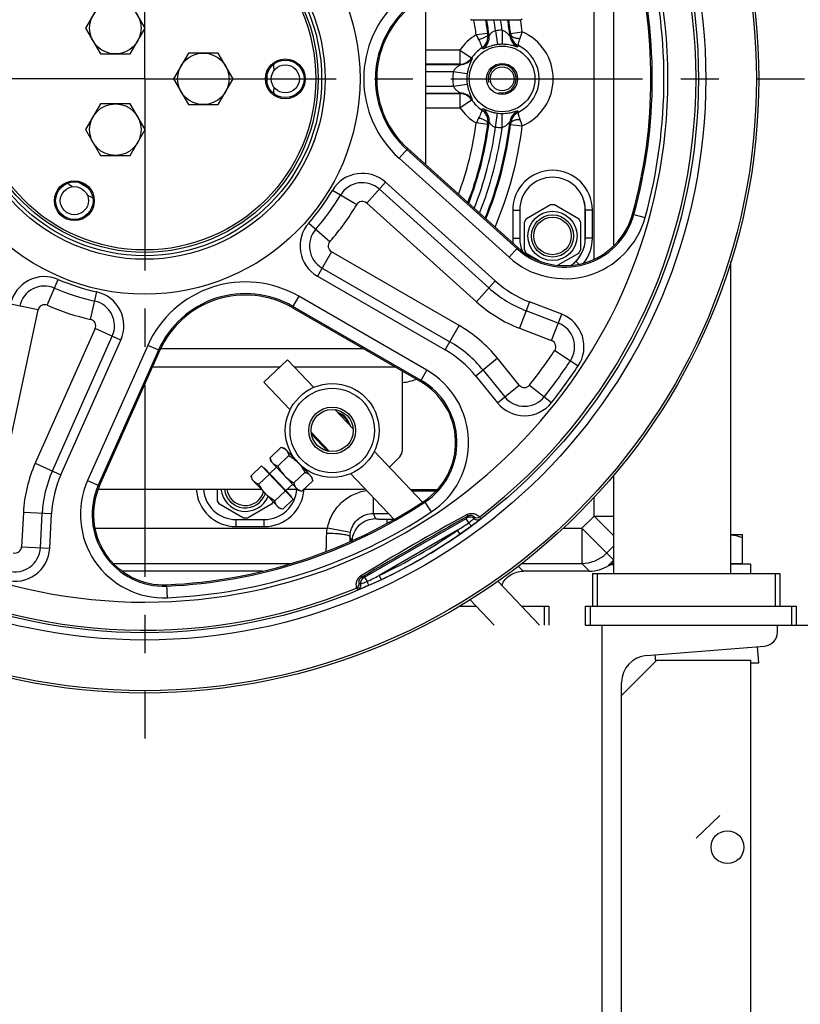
# Model space of a CAD drawing. Extents: x 0 to 594, y 0 to 420.
# Tile 34 of 93: x 320 to 370, y 142 to 205. Entities that reach past the tile are written whole.
import ezdxf

# ---------------------------------------------------------------- set-up
doc = ezdxf.new("R2010")
doc.units = 0
doc.header["$LTSCALE"] = 32.67
doc.linetypes.add('CENTER', pattern=[0.6, 0.375, -0.075, 0.075, -0.075])
doc.layers.get('0').update_dxf_attribs({"linetype": 'CONTINUOUS'})
doc.layers.add('3_ALL_AXES', color=7, linetype='CONTINUOUS')
doc.styles.get("Standard").update_dxf_attribs({"font": 'arial.ttf'})
doc.dimstyles.new('DIMSTYLE_3', dxfattribs={"dimtxt": 4, "dimasz": 3, "dimexe": 2, "dimexo": 1.5, "dimgap": 1, "dimtad": 1, "dimdec": 1, "dimlfac": 6.666667, "dimtxsty": 'STANDARD', "dimblk": '_ARROW_FILLED', "dimblk1": '_ARROW_FILLED', "dimblk2": '_ARROW_FILLED', "dimcen": 0.09, "dimazin": 2, "dimtp": 1.2, "dimtm": 1.2, "dimtfac": 1, "dimtdec": 1, "dimtofl": 0, "dimtmove": 0, "dimatfit": 3, "dimtolj": 1})

# ---------------------------------------------------------------- blocks, each defined once
blk = doc.blocks.new('_ARROW_FILLED')
at = {"color": 0, "linetype": 'BYBLOCK'}
blk.add_solid([(0, 0), (-1, 0.25), (-1, -0.25)], dxfattribs=at)
blk = doc.blocks.new('*D3')
at = {"color": 2, "linetype": 'CONTINUOUS'}
for p, q in [((370.054, 292.288), (418.725, 292.288)), ((416.725, 292.288), (416.725, 213.388)), ((416.725, 134.488), (416.725, 213.388)), ((397.354, 134.488), (418.725, 134.488))]:
    blk.add_line(p, q, dxfattribs=at)
at = {"color": 2, "linetype": 'CONTINUOUS', "xscale": 3, "yscale": 3, "zscale": 3}
for p, rotation in [((416.725, 292.288), 90), ((416.725, 134.488), 270)]:
    blk.add_blockref('_ARROW_FILLED', p, dxfattribs=dict(at, rotation=rotation))
at = {"color": 2, "linetype": 'CONTINUOUS', "insert": (411.725, 213.388), "char_height": 4, "width": 12.43123, "attachment_point": 2, "rotation": 90}
blk.add_mtext('1052', dxfattribs=at)

msp = doc.modelspace()

# ---------------------------------------------------------------- linework, layer by layer
at = {"color": 9, "linetype": 'CONTINUOUS'}
for p, q in [((356.661, 189.392), (356.661, 212.483)), ((349.862, 203.852), (349.119, 203.753)), ((350.358, 204.02), (350.48, 203.13)), ((350.779, 204.049), (350.779, 203.15)), ((351.324, 203.849), (352.068, 203.942)), ((351.825, 203.064), (351.778, 202.988)), ((348.08, 202.782), (345.904, 202.782)), ((348.08, 202.782), (348.822, 202.275)), ((348.08, 202.782), (348.08, 201.882)), ((348.822, 202.275), (348.855, 202.248)), ((348.08, 201.882), (345.904, 201.882)), ((345.904, 201.854), (348.112, 201.854)), ((348.08, 201.882), (348.112, 201.854)), ((345.904, 201.405), (347.655, 201.405)), ((347.655, 201.405), (348.544, 201.272)), ((345.904, 200.47), (347.655, 200.47)), ((347.655, 200.47), (348.544, 200.603)), ((361.39, 200.938), (361.39, 200.969)), ((363.189, 200.97), (363.189, 200.938)), ((345.904, 200.021), (348.112, 200.021)), ((345.904, 199.993), (348.08, 199.993)), ((348.112, 200.021), (348.08, 199.993)), ((348.08, 199.993), (348.08, 199.093)), ((348.08, 199.093), (348.822, 199.6)), ((348.855, 199.627), (348.822, 199.6)), ((345.904, 199.093), (348.08, 199.093)), ((350.358, 197.855), (350.48, 198.745)), ((350.779, 197.826), (350.779, 198.725)), ((351.778, 198.887), (351.825, 198.811)), ((349.862, 198.023), (349.119, 198.122)), ((351.324, 198.026), (352.068, 197.933)), ((344.74, 196.479), (344.182, 195.86)), ((344.681, 196.414), (351.721, 190.075)), ((344.182, 195.86), (351.222, 189.521)), ((343.325, 194.323), (342.12, 192.986)), ((350.336, 188.011), (343.325, 194.323)), ((341.47, 192.887), (339.922, 193.805)), ((349.935, 187.565), (342.923, 193.878)), ((342.12, 192.986), (349.132, 186.673)), ((351.454, 192.538), (351.903, 192.538)), ((351.454, 192.538), (351.454, 190.738)), ((351.903, 192.538), (351.903, 190.738)), ((356.555, 192.538), (356.105, 192.538)), ((356.105, 190.738), (356.105, 192.538)), ((356.555, 190.738), (356.555, 192.538)), ((359.127, 192.282), (359.929, 192.06)), ((338.401, 191.712), (339.753, 190.523)), ((351.454, 190.738), (351.903, 190.738)), ((356.555, 190.738), (356.105, 190.738)), ((339.86, 189.875), (338.96, 188.316)), ((348.03, 185.157), (339.86, 189.875)), ((351.222, 189.521), (351.779, 190.14)), ((355.696, 189.079), (355.504, 189.267)), ((339.26, 188.835), (347.43, 184.118)), ((321.661, 186.451), (322.374, 188.104)), ((338.96, 188.316), (347.13, 183.598)), ((349.132, 186.673), (350.336, 188.011)), ((324.44, 185.548), (324.835, 187.304)), ((321.077, 186.149), (319.317, 186.523)), ((337.764, 187.026), (337.347, 186.304)), ((345.968, 182.289), (337.764, 187.026)), ((352.535, 186.663), (351.89, 184.983)), ((354.591, 185.874), (352.535, 186.663)), ((319.116, 176.92), (321.077, 186.149)), ((345.595, 181.643), (337.391, 186.38)), ((354.376, 185.313), (352.32, 186.103)), ((353.946, 184.193), (354.591, 185.874)), ((324.735, 184.96), (320.897, 176.341)), ((326.379, 184.228), (324.735, 184.96)), ((347.13, 183.598), (348.03, 185.157)), ((351.89, 184.983), (353.946, 184.193)), ((321.994, 175.853), (325.831, 184.472)), ((322.542, 175.609), (326.379, 184.228)), ((328.105, 183.887), (324.252, 175.233)), ((328.786, 183.584), (324.934, 174.93)), ((328.866, 183.548), (328.105, 183.887)), ((354.149, 183.561), (355.649, 182.568)), ((350.49, 183.057), (349.091, 181.924)), ((351.877, 181.344), (350.49, 183.057)), ((336.545, 182.488), (328.394, 182.488)), ((343.958, 182.488), (337.509, 182.488)), ((345.551, 181.568), (345.968, 182.289)), ((349.557, 182.301), (350.944, 180.589)), ((349.091, 181.924), (350.478, 180.211)), ((350.478, 180.211), (351.877, 181.344)), ((352.54, 181.347), (353.949, 180.227)), ((320.897, 176.341), (322.542, 175.609)), ((324.252, 175.233), (325.013, 174.895)), ((342.544, 173.137), (342.544, 174.129)), ((345.784, 173.918), (346.244, 173.223)), ((356.661, 172.966), (356.661, 174.153)), ((320.142, 173.196), (320.027, 170.996)), ((321.94, 173.102), (320.142, 173.196)), ((321.225, 170.933), (321.341, 173.133)), ((321.824, 170.902), (321.94, 173.102)), ((333.754, 172.737), (335.554, 172.737)), ((333.754, 172.287), (333.754, 172.737)), ((335.554, 172.287), (335.554, 172.737)), ((341.972, 169.056), (348.48, 172.814)), ((342.544, 173.137), (343.485, 173.137)), ((342.68, 172.797), (342.544, 173.137)), ((343.846, 172.734), (343.43, 172.734)), ((343.43, 172.515), (343.43, 172.734)), ((348.645, 172.529), (348.48, 172.814)), ((348.575, 172.966), (348.545, 172.853)), ((355.876, 172.181), (356.661, 172.966)), ((356.661, 172.966), (357.904, 172.966)), ((356.661, 172.966), (357.904, 171.722)), ((324.715, 172.181), (339.603, 172.181)), ((333.754, 172.287), (335.554, 172.287)), ((341.075, 171.907), (339.603, 172.181)), ((347.923, 172.059), (342.905, 169.162)), ((348.093, 171.813), (347.923, 172.059)), ((354.689, 172.181), (355.876, 172.181)), ((355.876, 172.181), (357.904, 170.153)), ((355.876, 172.181), (355.876, 169.933)), ((341.147, 171.387), (341.049, 171.633)), ((320.027, 170.996), (321.824, 170.902)), ((357.465, 170.592), (357.904, 171.031)), ((325.899, 169.933), (337.254, 169.933)), ((351.801, 169.765), (352.128, 169.438)), ((352.021, 169.933), (355.876, 169.933)), ((356.371, 169.438), (355.876, 169.933)), ((341.906, 169.02), (341.793, 169.05)), ((341.972, 169.056), (342.136, 168.771)), ((342.905, 169.162), (343.033, 168.891)), ((329.357, 167.736), (329.321, 168.568)), ((364.721, 153.805), (363.197, 152.36))]:
    msp.add_line(p, q, dxfattribs=at)
at = {"color": 7, "linetype": 'CONTINUOUS'}
for p, q in [((357.904, 211.637), (357.904, 190.238)), ((345.904, 195.43), (345.904, 206.445)), ((348.754, 204.763), (348.829, 204.688)), ((351.979, 204.688), (348.829, 204.688)), ((352.054, 204.763), (351.979, 204.688)), ((351.779, 190.14), (344.74, 196.479)), ((365.404, 189.255), (365.404, 169.288)), ((337.347, 186.304), (345.551, 181.568)), ((325.013, 174.895), (328.866, 183.548)), ((328.937, 183.688), (341.879, 183.688)), ((337.053, 182.969), (335.529, 181.524)), ((337.053, 182.969), (338.734, 181.197)), ((335.529, 181.524), (337.21, 179.752)), ((340.082, 179.775), (341.25, 178.545)), ((338.559, 178.33), (339.726, 177.1)), ((338.575, 178.207), (338.678, 178.205)), ((338.575, 178.205), (339.602, 177.122)), ((339.604, 177.121), (339.607, 177.225)), ((342.599, 177.123), (345.693, 173.862)), ((337.212, 176.917), (337.281, 176.982)), ((337.414, 174.045), (335.387, 176.181)), ((335.545, 176.059), (335.523, 176.038)), ((337.3, 174.209), (335.545, 176.059)), ((335.906, 175.678), (336.341, 176.091)), ((338.244, 175.829), (338.313, 175.894)), ((341.075, 175.678), (343.861, 172.742)), ((357.904, 175.579), (357.904, 169.288)), ((336.938, 174.59), (337.374, 175.003)), ((344.935, 174.66), (346.638, 174.66)), ((345.006, 174.585), (346.573, 174.585)), ((337.3, 174.209), (337.278, 174.188)), ((349.346, 172.915), (349.379, 172.779)), ((365.404, 169.918), (366.154, 169.918)), ((366.679, 169.888), (365.404, 169.888)), ((366.154, 169.888), (366.154, 169.918)), ((366.679, 169.888), (366.679, 169.288)), ((335.443, 169.438), (326.468, 169.438)), ((356.371, 169.438), (352.128, 169.438)), ((356.554, 169.288), (368.554, 169.288)), ((356.554, 169.288), (356.554, 167.188)), ((356.854, 169.288), (356.854, 167.188)), ((368.254, 169.288), (368.254, 167.188)), ((368.554, 169.288), (368.554, 167.188)), ((341.553, 168.261), (341.452, 168.358)), ((350.505, 168.789), (353.163, 165.988)), ((348.721, 167.619), (350.268, 165.988)), ((348.019, 167.188), (349.13, 167.188)), ((352.025, 167.188), (353.779, 167.188)), ((353.479, 167.188), (353.479, 165.988)), ((353.779, 167.188), (353.779, 165.988)), ((356.104, 167.188), (369.604, 167.188)), ((356.104, 167.188), (356.104, 165.988)), ((356.404, 167.188), (356.404, 165.988)), ((369.304, 167.188), (369.304, 165.988)), ((369.604, 167.188), (369.604, 165.988)), ((356.104, 165.988), (395.404, 165.988)), ((357.154, 165.988), (357.154, 135.988)), ((368.404, 165.543), (368.404, 165.988)), ((360.017, 164.042), (367.576, 164.646)), ((367.215, 163.564), (367.131, 164.61)), ((360.552, 164.084), (360.585, 163.674)), ((360.679, 163.738), (358.429, 161.488)), ((360.679, 163.738), (366.679, 163.738)), ((366.679, 163.738), (366.679, 138.238)), ((366.679, 163.564), (367.215, 163.564)), ((358.429, 139.653), (358.429, 162.322))]:
    msp.add_line(p, q, dxfattribs=at)
at = {"color": 3, "linetype": 'CONTINUOUS'}
for p, q in [((344.404, 177.186), (344.404, 182.23)), ((343.568, 176.101), (344.229, 176.762)), ((324.932, 174.688), (335.357, 174.688)), ((337.041, 174.688), (337.673, 174.688)), ((338.091, 174.688), (341.906, 174.688))]:
    msp.add_line(p, q, dxfattribs=at)
at = {"color": 7, "linetype": 'CONTINUOUS'}
for centre, radius in [((327.904, 200.938), 39.3), ((327.904, 200.938), 39.15), ((327.904, 200.938), 35.909), ((327.904, 200.938), 35.444), ((327.904, 200.938), 11.1), ((327.904, 200.938), 10.95), ((350.779, 200.938), 2.1), ((336.904, 200.938), 1.275), ((336.904, 200.938), 1.2), ((336.904, 200.938), 0.9), ((350.779, 200.938), 0.99), ((350.779, 200.938), 0.765), ((323.404, 193.143), 1.275), ((323.404, 193.143), 1.2), ((323.404, 193.143), 0.9), ((354.004, 190.888), 1.2), ((339.904, 178.438), 3), ((339.904, 178.438), 2.7), ((339.904, 178.438), 1.5), ((339.904, 178.438), 1.35), ((365.198, 151.776), 1.05)]:
    msp.add_circle(centre, radius, dxfattribs=at)
at = {"color": 9, "linetype": 'CONTINUOUS'}
for radius in [13.78, 11.543, 11.321]:
    msp.add_circle((327.904, 200.938), radius, dxfattribs=at)
for centre, radius, start, end in [((327.904, 200.938), 33.485, 0.05311, 180), ((327.904, 200.938), 35.284, 0.05311, 52.57863), ((327.904, 200.938), 33.233, 344.50563, 15.49437), ((327.904, 200.938), 32.487, 344.50563, 15.49437), ((348.754, 200.938), 6.833, 132, 228), ((348.754, 200.938), 6.087, 132, 228), ((327.904, 200.938), 21.401, 7.56059, 10.09233), ((327.904, 200.938), 22.15, 7.56093, 9.74782), ((327.904, 200.938), 22.215, 7.19492, 9.71894), ((327.904, 200.938), 22.664, 7.81803, 9.52434), ((327.904, 200.938), 23.086, 7.74624, 9.34874), ((327.904, 200.938), 23.535, 6.71937, 9.16855), ((327.904, 200.938), 23.6, 7.08788, 9.14374), ((327.904, 200.938), 24.349, 7.08744, 8.85325), ((350.779, 200.938), 3.269, 120.52552, 145.65673), ((371.014, 214.664), 24.463, 206.48759, 207.27267), ((349.05, 203.609), 0.901, 302.94219, 7.09292), ((356.33, 204.709), 6.525, 187.54669, 188.09777), ((333.268, 186.322), 24.099, 46.21307, 46.45446), ((350.779, 200.938), 3.112, 89.99973, 97.78224), ((315.978, 228.933), 43.396, 324.43248, 324.55734), ((352.172, 203.798), 0.901, 186.81452, 244.02409), ((347.264, 203.344), 4.091, 5.95486, 7.09981), ((352.235, 203.875), 0.909, 186.75656, 243.1909), ((335.681, 209.152), 17.195, 340.89935, 342.36081), ((350.779, 200.938), 3.269, 293.20911, 66.79089), ((350.779, 200.938), 2.37, 123.31481, 145.65673), ((339.687, 193.536), 13.56, 43.39618, 43.77834), ((350.779, 200.938), 2.213, 90, 97.78224), ((350.779, 200.938), 2.37, 296.19309, 63.8069), ((348.079, 202.783), 0.901, 270.09386, 325.64558), ((348.11, 202.755), 0.901, 270.09393, 325.73709), ((327.904, 200.938), 8.3, 3.74893, 6.42397), ((350.779, 200.938), 3.159, 171.4962, 188.5038), ((350.779, 200.938), 2.26, 171.4962, 188.5038), ((327.904, 200.938), 33.485, 180.05311, 360), ((327.904, 200.938), 8.3, 353.57597, 356.25107), ((327.904, 200.938), 35.284, 307.42137, 360), ((348.079, 199.092), 0.901, 34.35442, 89.90614), ((348.11, 199.12), 0.901, 34.26291, 89.90607), ((350.779, 200.938), 2.37, 214.34327, 236.68518), ((350.779, 200.938), 3.269, 214.34327, 239.47449), ((339.687, 208.339), 13.56, 316.22151, 316.60367), ((349.05, 198.266), 0.901, 352.90708, 57.05781), ((350.779, 200.938), 2.213, 262.21776, 270), ((352.172, 198.077), 0.901, 115.97591, 173.18548), ((352.235, 198), 0.909, 116.81008, 173.24352), ((327.904, 200.938), 21.401, 339.81231, 352.4394), ((327.904, 200.938), 22.15, 339.03792, 352.43933), ((327.904, 200.938), 22.215, 338.97378, 352.80508), ((327.904, 200.938), 22.664, 338.53958, 352.18197), ((370.842, 187.298), 24.27, 152.72425, 153.51557), ((327.904, 200.938), 23.535, 337.74661, 353.28063), ((327.904, 200.938), 23.6, 337.69046, 352.91221), ((356.318, 197.168), 6.512, 171.90173, 172.45296), ((333.268, 215.553), 24.099, 313.54555, 313.78693), ((327.904, 200.938), 24.349, 337.06099, 352.91256), ((350.779, 200.938), 3.112, 262.21776, 270.00027), ((315.978, 172.942), 43.396, 35.44268, 35.56754), ((347.49, 198.505), 3.864, 352.86708, 354.07876), ((335.509, 192.666), 17.376, 17.6469, 19.09308), ((327.904, 200.938), 23.086, 338.14853, 352.25376), ((327.904, 200.938), 35.284, 187.42137, 292.57863), ((341.836, 192.67), 2.225, 47.99998, 149.3128), ((354.004, 192.538), 2.55, 0, 180), ((327.904, 200.938), 8.3, 233.57634, 236.25107), ((341.836, 192.67), 1.625, 48, 149.31277), ((354.004, 192.538), 2.101, 0, 180), ((327.904, 200.938), 8.3, 243.74893, 246.42397), ((327.904, 200.938), 13.975, 318.68723, 329.31277), ((327.904, 200.938), 14.575, 318.68723, 329.31277), ((327.904, 200.938), 15.775, 318.68723, 329.31277), ((341.836, 192.67), 0.425, 48, 149.31277), ((354.79, 193.484), 4.587, 228, 344.50563), ((340.072, 190.243), 2.225, 138.6872, 240.00002), ((354.79, 193.484), 5.333, 228, 344.50563), ((340.072, 190.243), 1.625, 138.68723, 240), ((340.072, 190.243), 0.425, 138.68723, 240), ((354.004, 190.738), 2.55, 180, 187.29612), ((354.004, 190.738), 2.101, 180, 203.7372), ((354.004, 190.738), 2.101, 315.56732, 360), ((354.004, 190.738), 2.55, 321.7337, 360), ((354, 190.743), 2.108, 304.49447, 315.53347), ((321.493, 186.06), 2.225, 66.6872, 168.00002), ((327.904, 200.938), 13.975, 246.68723, 257.31277), ((334.347, 181.108), 6.833, 60, 156), ((355.07, 193.268), 7.075, 228, 249), ((321.493, 186.06), 1.625, 66.68723, 168), ((327.904, 200.938), 14.575, 246.68723, 257.31277), ((324.346, 185.133), 2.225, 335.99998, 77.3128), ((334.347, 181.108), 6.087, 60, 156), ((355.07, 193.268), 7.675, 228, 249), ((324.346, 185.133), 1.625, 336, 77.31277), ((355.07, 193.268), 8.875, 228, 249), ((321.493, 186.06), 0.425, 66.68723, 168), ((327.904, 200.938), 15.775, 246.68723, 257.31277), ((353.794, 183.796), 2.225, 326.49189, 69.00002), ((324.346, 185.133), 0.425, 336, 77.31277), ((353.794, 183.796), 1.625, 326.49191, 69), ((343.593, 177.471), 8.875, 39, 60), ((343.593, 177.471), 7.675, 39, 60), ((353.794, 183.796), 0.425, 326.49191, 69), ((343.593, 177.471), 7.075, 39, 60), ((327.904, 200.938), 31.475, 321.50809, 326.49191), ((327.904, 200.938), 32.675, 321.50809, 326.49191), ((343.301, 177.671), 5.333, 303.49437, 60), ((327.904, 200.938), 33.275, 321.50809, 326.49191), ((344.079, 184.762), 3.269, 275.70556, 291.57995), ((343.301, 177.671), 4.587, 303.49437, 60), ((352.207, 181.612), 0.425, 219, 321.50809), ((352.207, 181.612), 2.225, 218.99998, 321.50811), ((352.207, 181.612), 1.625, 219, 321.50809), ((339.904, 178.438), 1.155, 18.93799, 68.04792), ((329.005, 172.731), 8.875, 156, 177), ((329.005, 172.731), 7.675, 156, 177), ((329.005, 172.731), 7.075, 156, 177), ((329.124, 173.064), 5.333, 156, 272.50563), ((329.124, 173.064), 4.587, 156, 272.50563), ((333.754, 174.838), 2.55, 183.3721, 270), ((333.754, 174.838), 2.101, 184.09464, 270), ((335.554, 174.838), 2.55, 270, 356.62795), ((335.554, 174.838), 2.101, 270, 355.90439), ((327.904, 200.938), 32.487, 272.50563, 303.49437), ((327.904, 200.938), 33.233, 272.50563, 303.49437), ((427.672, 28.135), 165.124, 118.63342, 121.36658), ((1437.426, -1720.81), 2184.487, 119.897305, 120.102695), ((348.732, 172.528), 0.375, 46.51429, 119.97875), ((349.163, 173.154), 0.3, 232.85853, 307.39632), ((349.197, 173.018), 0.3, 226.55386, 307.30078), ((327.904, 200.938), 35.138, 295.27058, 304.72942), ((314.757, 223.859), 61.507, 302.63038, 303.43322), ((328.408, 200.226), 34.567, 304.71551, 306.14247), ((239.166, 172.158), 101.885, 359.54184, 359.70475), ((342.672, 171.298), 1.491, 175.93233, 179.82338), ((327.904, 200.938), 35.438, 295.27058, 304.72942), ((319.602, 171.018), 2.225, 254.49189, 357.00002), ((319.602, 171.018), 1.625, 254.49191, 357), ((319.602, 171.018), 0.425, 254.49191, 357), ((355.873, 172.184), 2.251, 270.07842, 315.00577), ((342.094, 168.695), 0.375, 120.02125, 193.48571), ((314.628, 223.784), 61.507, 296.56678, 297.36962), ((328.268, 200.147), 34.568, 293.85755, 295.28446), ((341.336, 168.635), 0.3, 292.60369, 7.11924), ((341.437, 168.538), 0.3, 292.69903, 13.46829)]:
    msp.add_arc(centre, radius, start, end, dxfattribs=at)
at = {"color": 7, "linetype": 'CONTINUOUS'}
for centre, radius, start, end in [((327.904, 200.938), 32.4, 344.50563, 15.49437), ((348.754, 200.938), 6, 132, 228), ((327.904, 200.938), 7.847, 357.93639, 2.06193), ((327.904, 200.938), 7.847, 237.91105, 242.21687), ((354.79, 193.484), 4.5, 228, 344.50563), ((334.347, 181.108), 6, 60, 156), ((343.301, 177.671), 4.5, 303.49437, 60), ((339.904, 178.438), 1.2, 14.56738, 72.42942), ((329.124, 173.064), 4.5, 156, 272.50563), ((334.354, 174.838), 1.2, 187.18088, 344.86154), ((327.904, 200.938), 32.4, 272.50563, 303.49437), ((344.889, 172.566), 4.107, 3.26622, 4.86433), ((356.371, 171.687), 2.249, 269.99482, 303.1627), ((343.982, 172.042), 4.107, 235.13567, 236.73378), ((367.504, 165.543), 0.9, 274.57, 360), ((360.154, 162.322), 1.725, 94.57, 180), ((360.705, 163.684), 0.12, 184.57, 197.16668)]:
    msp.add_arc(centre, radius, start, end, dxfattribs=at)
at = {"color": 2, "linetype": 'CONTINUOUS'}
msp.add_arc((350.779, 200.938), 0.9, 255, 195, dxfattribs=at)
at = {"color": 3, "linetype": 'CONTINUOUS'}
for centre, start, end in [((343.804, 177.186), 315, 360), ((341.906, 175.288), 270, 279.64907)]:
    msp.add_arc(centre, 0.6, start, end, dxfattribs=at)
at = {"color": 9, "linetype": 'CONTINUOUS'}
for points, knots in [([(349.871, 203.79), (349.872, 203.756), (349.839, 203.699), (349.774, 203.643), (349.669, 203.577), (349.5, 203.508), (349.352, 203.47), (349.271, 203.454)], [0, 0, 0, 0, 0.143325, 0.242536, 0.362145, 0.65572, 1, 1, 1, 1]), ([(349.477, 202.918), (349.614, 203.01), (349.842, 203.277), (349.892, 203.625), (349.871, 203.79)], [0, 0, 0, 0, 0.497762, 1, 1, 1, 1]), ([(350.358, 204.02), (350.298, 204.012), (350.213, 203.979), (350.122, 203.909), (350.066, 203.855), (350.027, 203.81), (350, 203.776), (349.984, 203.755), (349.968, 203.737), (349.96, 203.726), (349.946, 203.716), (349.944, 203.72)], [0, 0, 0, 0, 0.343795, 0.50418, 0.653129, 0.787291, 0.846795, 0.899392, 0.943052, 0.975326, 1, 1, 1, 1]), ([(351.278, 203.691), (351.277, 203.685), (351.244, 203.715), (351.224, 203.738), (351.168, 203.795), (351.11, 203.852), (351.041, 203.912), (350.963, 203.968), (350.876, 204.017), (350.812, 204.041), (350.779, 204.049)], [0, 0, 0, 0, 0.028548, 0.11565, 0.23529, 0.372144, 0.519541, 0.674468, 0.835267, 1, 1, 1, 1]), ([(351.333, 203.768), (351.349, 203.685), (351.47, 203.607), (351.608, 203.563), (351.746, 203.534), (351.854, 203.526), (351.929, 203.526)], [0, 0, 0, 0, 0.379372, 0.515414, 0.665952, 1, 1, 1, 1]), ([(351.826, 203.064), (351.821, 203.069), (351.817, 203.086), (351.818, 203.135), (351.837, 203.226), (351.875, 203.363), (351.909, 203.468), (351.929, 203.526)], [0, 0, 0, 0, 0.040107, 0.103917, 0.309893, 0.614257, 1, 1, 1, 1]), ([(349.271, 203.454), (349.305, 203.388), (349.364, 203.269), (349.427, 203.126), (349.461, 203.032), (349.476, 202.981), (349.483, 202.945), (349.482, 202.924), (349.477, 202.918)], [0, 0, 0, 0, 0.383079, 0.689971, 0.807498, 0.898364, 0.961828, 1, 1, 1, 1]), ([(350.48, 203.13), (350.407, 203.12), (350.269, 203.095), (350.078, 203.046), (349.917, 202.992), (349.787, 202.942), (349.687, 202.9), (349.616, 202.87), (349.572, 202.854), (349.549, 202.85), (349.542, 202.851), (349.54, 202.853)], [0, 0, 0, 0, 0.223727, 0.427154, 0.600304, 0.741242, 0.850701, 0.929575, 0.978562, 0.992314, 1, 1, 1, 1]), ([(351.778, 202.988), (351.777, 202.986), (351.769, 202.984), (351.745, 202.986), (351.696, 202.998), (351.617, 203.021), (351.508, 203.052), (351.367, 203.087), (351.195, 203.12), (350.996, 203.144), (350.854, 203.15), (350.779, 203.15)], [0, 0, 0, 0, 0.007438, 0.021322, 0.071771, 0.153113, 0.265102, 0.407552, 0.58019, 0.780696, 1, 1, 1, 1]), ([(348.855, 202.248), (348.857, 202.246), (348.858, 202.238), (348.852, 202.215), (348.832, 202.167), (348.797, 202.09), (348.75, 201.984), (348.694, 201.848), (348.636, 201.682), (348.582, 201.486), (348.555, 201.346), (348.544, 201.272)], [0, 0, 0, 0, 0.007388, 0.021381, 0.072476, 0.154771, 0.267633, 0.410519, 0.582894, 0.782342, 1, 1, 1, 1]), ([(348.112, 201.854), (348.118, 201.852), (348.078, 201.822), (348.052, 201.805), (347.981, 201.757), (347.913, 201.707), (347.84, 201.646), (347.769, 201.577), (347.705, 201.497), (347.67, 201.437), (347.655, 201.405)], [0, 0, 0, 0, 0.030365, 0.121526, 0.243272, 0.380342, 0.52667, 0.679669, 0.837996, 1, 1, 1, 1]), ([(347.655, 200.47), (347.67, 200.438), (347.705, 200.378), (347.769, 200.298), (347.84, 200.229), (347.913, 200.168), (347.981, 200.118), (348.052, 200.07), (348.078, 200.053), (348.118, 200.023), (348.112, 200.021)], [0, 0, 0, 0, 0.162009, 0.320346, 0.473357, 0.619694, 0.756766, 0.878502, 0.969642, 1, 1, 1, 1]), ([(348.544, 200.603), (348.555, 200.529), (348.582, 200.389), (348.636, 200.193), (348.694, 200.027), (348.75, 199.891), (348.797, 199.785), (348.832, 199.708), (348.852, 199.66), (348.858, 199.637), (348.857, 199.629), (348.855, 199.627)], [0, 0, 0, 0, 0.217654, 0.417108, 0.589487, 0.732374, 0.845233, 0.927523, 0.978618, 0.992612, 1, 1, 1, 1]), ([(349.477, 198.957), (349.482, 198.951), (349.483, 198.93), (349.476, 198.894), (349.461, 198.843), (349.427, 198.749), (349.364, 198.606), (349.305, 198.487), (349.271, 198.421)], [0, 0, 0, 0, 0.03819, 0.101658, 0.192524, 0.310053, 0.616947, 1, 1, 1, 1]), ([(349.871, 198.085), (349.892, 198.25), (349.842, 198.598), (349.614, 198.865), (349.477, 198.957)], [0, 0, 0, 0, 0.502227, 1, 1, 1, 1]), ([(349.54, 199.022), (349.542, 199.024), (349.549, 199.025), (349.572, 199.021), (349.616, 199.005), (349.687, 198.975), (349.787, 198.933), (349.917, 198.883), (350.078, 198.829), (350.269, 198.78), (350.407, 198.755), (350.48, 198.745)], [0, 0, 0, 0, 0.007685, 0.021437, 0.070423, 0.149296, 0.258758, 0.399706, 0.572853, 0.77627, 1, 1, 1, 1]), ([(350.779, 198.725), (350.854, 198.725), (350.996, 198.731), (351.195, 198.755), (351.367, 198.788), (351.508, 198.823), (351.617, 198.854), (351.696, 198.877), (351.745, 198.889), (351.769, 198.891), (351.777, 198.889), (351.778, 198.887)], [0, 0, 0, 0, 0.219305, 0.419822, 0.592459, 0.7349, 0.846885, 0.928228, 0.978676, 0.992561, 1, 1, 1, 1]), ([(351.929, 198.349), (351.909, 198.408), (351.875, 198.512), (351.837, 198.649), (351.818, 198.74), (351.817, 198.789), (351.821, 198.806), (351.825, 198.811)], [0, 0, 0, 0, 0.385776, 0.69014, 0.896114, 0.959919, 1, 1, 1, 1]), ([(349.871, 198.085), (349.872, 198.119), (349.839, 198.176), (349.774, 198.232), (349.669, 198.298), (349.5, 198.367), (349.352, 198.405), (349.271, 198.421)], [0, 0, 0, 0, 0.143323, 0.242534, 0.362143, 0.655719, 1, 1, 1, 1]), ([(349.944, 198.155), (349.946, 198.159), (349.96, 198.149), (349.968, 198.138), (349.984, 198.12), (350, 198.099), (350.027, 198.065), (350.066, 198.02), (350.122, 197.966), (350.213, 197.896), (350.298, 197.863), (350.358, 197.855)], [0, 0, 0, 0, 0.024667, 0.056938, 0.100596, 0.153193, 0.212697, 0.346867, 0.495823, 0.656204, 1, 1, 1, 1]), ([(350.779, 197.826), (350.812, 197.834), (350.876, 197.858), (350.963, 197.907), (351.041, 197.963), (351.11, 198.023), (351.168, 198.08), (351.224, 198.137), (351.244, 198.16), (351.277, 198.19), (351.278, 198.184)], [0, 0, 0, 0, 0.164731, 0.325534, 0.480461, 0.627853, 0.764699, 0.884339, 0.971443, 1, 1, 1, 1]), ([(351.333, 198.107), (351.349, 198.19), (351.47, 198.268), (351.608, 198.312), (351.746, 198.342), (351.854, 198.349), (351.929, 198.349)], [0, 0, 0, 0, 0.379373, 0.515415, 0.665952, 1, 1, 1, 1]), ([(339.603, 172.181), (339.659, 172.484), (339.866, 173.076), (340.431, 173.824), (341.197, 174.365), (341.795, 174.553), (342.1, 174.598)], [0, 0, 0, 0, 0.250009, 0.50001, 0.750005, 1, 1, 1, 1]), ([(341.075, 171.907), (341.106, 172.077), (341.227, 172.408), (341.566, 172.813), (342.023, 173.078), (342.372, 173.138), (342.544, 173.137)], [0, 0, 0, 0, 0.249675, 0.49966, 0.749838, 1, 1, 1, 1]), ([(341.185, 171.404), (341.198, 171.589), (341.296, 171.959), (341.634, 172.419), (342.118, 172.725), (342.494, 172.797), (342.68, 172.797)], [0, 0, 0, 0, 0.249566, 0.499529, 0.749766, 1, 1, 1, 1]), ([(343.43, 172.734), (343.336, 172.734), (343.199, 172.736), (343.026, 172.744), (342.914, 172.751), (342.823, 172.76), (342.751, 172.77), (342.708, 172.781), (342.683, 172.79), (342.68, 172.797)], [0, 0, 0, 0, 0.371978, 0.540807, 0.689826, 0.813707, 0.908168, 0.970304, 1, 1, 1, 1]), ([(348.545, 172.853), (348.543, 172.845), (348.512, 172.839), (348.495, 172.823), (348.48, 172.814)], [0, 0, 0, 0, 0.30935, 1, 1, 1, 1]), ([(348.544, 173.065), (348.652, 173.124), (348.878, 173.16), (349.143, 173.077), (349.269, 172.98), (349.339, 172.935), (349.346, 172.915)], [0, 0, 0, 0, 0.428613, 0.738446, 0.926886, 1, 1, 1, 1]), ([(348.575, 172.966), (348.583, 172.972), (348.561, 173.015), (348.554, 173.042), (348.544, 173.065)], [0, 0, 0, 0, 0.285705, 1, 1, 1, 1]), ([(348.575, 172.966), (348.633, 172.999), (348.747, 173.027), (348.886, 172.993), (348.947, 172.948), (348.981, 172.924), (348.982, 172.914)], [0, 0, 0, 0, 0.454291, 0.756432, 0.930769, 1, 1, 1, 1]), ([(348.99, 172.8), (348.993, 172.788), (348.938, 172.763), (348.886, 172.702), (348.77, 172.623), (348.69, 172.561), (348.645, 172.529)], [0, 0, 0, 0, 0.082711, 0.299309, 0.621276, 1, 1, 1, 1]), ([(349.379, 172.779), (349.38, 172.774), (349.358, 172.758), (349.332, 172.729), (349.276, 172.684), (349.174, 172.598), (349.01, 172.472), (348.871, 172.367), (348.795, 172.312)], [0, 0, 0, 0, 0.023089, 0.082477, 0.176326, 0.301078, 0.623126, 1, 1, 1, 1]), ([(348.645, 172.529), (348.681, 172.48), (348.739, 172.416), (348.781, 172.333), (348.804, 172.318)], [0, 0, 0, 0, 0.694766, 1, 1, 1, 1]), ([(339.52, 170.705), (339.524, 170.79), (339.54, 171.172), (339.548, 171.555), (339.55, 171.852)], [0, 0, 0, 0, 0.222822, 1, 1, 1, 1]), ([(341.049, 171.633), (341.045, 171.651), (340.999, 171.687), (340.907, 171.722), (340.765, 171.758), (340.581, 171.789), (340.358, 171.815), (340.011, 171.843), (339.738, 171.851), (339.55, 171.852)], [0, 0, 0, 0, 0.036559, 0.101435, 0.19669, 0.320068, 0.467576, 0.634101, 1, 1, 1, 1]), ([(341.049, 171.633), (341.05, 171.656), (341.052, 171.748), (341.063, 171.839), (341.075, 171.907)], [0, 0, 0, 0, 0.247767, 1, 1, 1, 1]), ([(357.904, 170.133), (357.883, 170.109), (357.841, 170.062), (357.778, 169.998), (357.722, 169.943), (357.673, 169.896), (357.639, 169.863), (357.618, 169.841), (357.606, 169.829), (357.599, 169.819), (357.595, 169.812), (357.596, 169.805), (357.6, 169.804), (357.602, 169.804)], [0, 0, 0, 0, 0.214522, 0.410407, 0.584615, 0.733152, 0.851193, 0.897178, 0.933729, 0.960495, 0.977687, 0.987878, 1, 1, 1, 1]), ([(357.904, 170.003), (357.891, 169.991), (357.866, 169.97), (357.83, 169.94), (357.8, 169.914), (357.775, 169.893), (357.757, 169.876), (357.746, 169.866), (357.742, 169.853), (357.749, 169.853), (357.751, 169.853)], [0, 0, 0, 0, 0.229201, 0.434362, 0.611579, 0.756576, 0.865158, 0.93426, 0.966163, 1, 1, 1, 1]), ([(341.723, 169.127), (341.617, 169.063), (341.474, 168.885), (341.413, 168.614), (341.434, 168.456), (341.438, 168.374), (341.452, 168.358)], [0, 0, 0, 0, 0.428613, 0.738446, 0.926886, 1, 1, 1, 1]), ([(341.634, 168.672), (341.626, 168.678), (341.622, 168.719), (341.614, 168.794), (341.655, 168.932), (341.736, 169.017), (341.793, 169.05)], [0, 0, 0, 0, 0.069231, 0.243568, 0.545709, 1, 1, 1, 1]), ([(341.793, 169.05), (341.784, 169.047), (341.757, 169.087), (341.737, 169.107), (341.723, 169.127)], [0, 0, 0, 0, 0.292782, 1, 1, 1, 1]), ([(341.972, 169.056), (341.957, 169.048), (341.935, 169.041), (341.914, 169.018), (341.906, 169.02)], [0, 0, 0, 0, 0.69065, 1, 1, 1, 1]), ([(342.25, 168.533), (342.164, 168.495), (342.004, 168.426), (341.812, 168.348), (341.687, 168.302), (341.62, 168.276), (341.581, 168.268), (341.557, 168.257), (341.553, 168.261)], [0, 0, 0, 0, 0.376863, 0.69891, 0.823668, 0.917523, 0.976911, 1, 1, 1, 1]), ([(342.136, 168.771), (342.086, 168.748), (341.993, 168.71), (341.866, 168.649), (341.787, 168.634), (341.738, 168.6), (341.729, 168.608)], [0, 0, 0, 0, 0.378739, 0.700677, 0.917272, 1, 1, 1, 1]), ([(342.136, 168.771), (342.161, 168.715), (342.187, 168.632), (342.238, 168.555), (342.239, 168.529)], [0, 0, 0, 0, 0.70115, 1, 1, 1, 1])]:
    msp.add_open_spline(points, degree=3, knots=knots, dxfattribs=at)
msp.add_open_spline([(339.55, 171.852), (339.551, 171.963), (339.57, 172.075), (339.603, 172.181)], degree=3, dxfattribs=at)
at = {"color": 7, "linetype": 'CONTINUOUS'}
msp.add_open_spline([(357.602, 169.804), (357.646, 169.833), (357.699, 169.85), (357.751, 169.853)], degree=3, dxfattribs=at)
msp.add_open_spline([(350.751, 168.53), (350.808, 168.663), (350.962, 168.915), (351.292, 169.208), (351.691, 169.395), (351.983, 169.438), (352.128, 169.438)], degree=3, knots=[0, 0, 0, 0, 0.25, 0.499999, 0.749999, 1, 1, 1, 1], dxfattribs=at)
at = {"layer": '3_ALL_AXES', "color": 2, "linetype": 'CENTER'}
for q in [(327.904, 243.155), (285.687, 200.938), (370.122, 200.938), (327.904, 158.72)]:
    msp.add_line((327.904, 200.938), q, dxfattribs=at)
at = {"layer": '3_ALL_AXES', "color": 7, "linetype": 'CONTINUOUS'}
for p, q in [((325.077, 205.835), (324.124, 204.185)), ((327.935, 204.185), (326.982, 205.835)), ((324.124, 204.185), (325.077, 202.535)), ((326.982, 202.535), (327.935, 204.185)), ((325.077, 202.535), (326.982, 202.535)), ((330.702, 202.588), (329.749, 200.938)), ((332.607, 202.588), (330.702, 202.588)), ((333.56, 200.938), (332.607, 202.588)), ((329.749, 200.938), (330.702, 199.288)), ((332.607, 199.288), (333.56, 200.938)), ((325.077, 199.34), (324.124, 197.69)), ((326.982, 199.34), (325.077, 199.34)), ((327.935, 197.69), (326.982, 199.34)), ((330.702, 199.288), (332.607, 199.288)), ((324.124, 197.69), (325.077, 196.04)), ((326.982, 196.04), (327.935, 197.69)), ((325.077, 196.04), (326.982, 196.04)), ((352.334, 192.002), (353.874, 192.891)), ((353.874, 192.891), (354.134, 192.891)), ((354.134, 192.891), (355.674, 192.002)), ((351.905, 192.538), (351.905, 190.738)), ((356.104, 190.738), (356.104, 192.538)), ((352.204, 191.777), (352.334, 192.002)), ((352.204, 189.998), (352.204, 191.777)), ((355.674, 192.002), (355.804, 191.777)), ((355.804, 191.777), (355.804, 189.998)), ((352.334, 189.773), (352.204, 189.998)), ((353.191, 189.279), (352.334, 189.773)), ((355.674, 189.773), (354.348, 189.007)), ((355.804, 189.998), (355.674, 189.773)), ((335.927, 176.693), (336.632, 177.362)), ((336.632, 177.362), (336.85, 177.298)), ((336.85, 177.298), (338.605, 175.448)), ((335.98, 176.472), (335.927, 176.693)), ((335.98, 176.472), (337.735, 174.622)), ((336.433, 176.159), (337.139, 176.828)), ((335.387, 176.181), (334.708, 175.537)), ((334.708, 175.537), (334.761, 175.316)), ((336.516, 173.466), (334.761, 175.316)), ((335.894, 175.647), (335.215, 175.003)), ((337.447, 175.091), (338.152, 175.76)), ((337.953, 174.557), (338.659, 175.226)), ((338.659, 175.226), (338.605, 175.448)), ((332.554, 173.948), (332.554, 174.688)), ((336.907, 174.579), (336.228, 173.935)), ((337.735, 174.622), (337.953, 174.557)), ((332.684, 173.723), (332.554, 173.948)), ((337.414, 174.045), (336.734, 173.401)), ((334.224, 172.834), (332.684, 173.723)), ((336.024, 173.723), (334.484, 172.834)), ((336.118, 173.885), (336.024, 173.723)), ((336.734, 173.401), (336.516, 173.466)), ((333.754, 172.738), (335.554, 172.738)), ((334.484, 172.834), (334.224, 172.834)), ((365.404, 171.793), (366.154, 171.793)), ((366.154, 169.918), (366.154, 171.793)), ((357.751, 169.853), (357.904, 169.861))]:
    msp.add_line(p, q, dxfattribs=at)
at = {"layer": '3_ALL_AXES', "color": 9, "linetype": 'CONTINUOUS'}
for p, q in [((351.903, 192.538), (351.905, 192.538)), ((356.105, 192.538), (356.104, 192.538)), ((351.903, 190.738), (351.905, 190.738)), ((356.105, 190.738), (356.104, 190.738)), ((333.754, 172.737), (333.754, 172.738)), ((335.554, 172.737), (335.554, 172.738))]:
    msp.add_line(p, q, dxfattribs=at)
at = {"layer": '3_ALL_AXES', "color": 7, "linetype": 'CONTINUOUS'}
for centre, radius in [((326.029, 204.185), 1.65), ((331.654, 200.938), 1.65), ((326.029, 197.69), 1.65), ((354.004, 190.888), 1.575)]:
    msp.add_circle(centre, radius, dxfattribs=at)
at = {"layer": '3_ALL_AXES', "color": 9, "linetype": 'CONTINUOUS'}
msp.add_circle((354.004, 190.888), 1.35, dxfattribs=at)
at = {"layer": '3_ALL_AXES', "color": 7, "linetype": 'CONTINUOUS'}
for centre, radius, start, end in [((354.004, 192.538), 2.1, 0, 180), ((354.004, 190.738), 2.1, 180, 203.80393), ((354.004, 190.738), 2.1, 304.42988, 360), ((333.754, 174.838), 2.1, 184.09866, 270), ((334.354, 174.838), 1.575, 185.46821, 336.87325), ((335.554, 174.838), 2.1, 270, 355.90293)]:
    msp.add_arc(centre, radius, start, end, dxfattribs=at)
at = {"layer": '3_ALL_AXES', "color": 9, "linetype": 'CONTINUOUS'}
msp.add_arc((334.354, 174.838), 1.35, 186.37885, 341.10769, dxfattribs=at)
at = {"layer": '3_ALL_AXES', "color": 7, "linetype": 'CONTINUOUS'}
for points, knots in [([(336.632, 177.362), (336.696, 177.343), (336.818, 177.298), (336.925, 177.219), (336.968, 177.174)], [0, 0, 0, 0, 0.514931, 1, 1, 1, 1]), ([(336.968, 177.174), (337.011, 177.128), (337.084, 177.018), (337.123, 176.893), (337.139, 176.828)], [0, 0, 0, 0, 0.485069, 1, 1, 1, 1]), ([(335.927, 176.693), (335.942, 176.628), (335.982, 176.504), (336.054, 176.393), (336.097, 176.348)], [0, 0, 0, 0, 0.514931, 1, 1, 1, 1]), ([(337.139, 176.828), (337.246, 176.765), (337.455, 176.629), (337.642, 176.463), (337.728, 176.373)], [0, 0, 0, 0, 0.500104, 1, 1, 1, 1]), ([(336.097, 176.348), (336.141, 176.302), (336.247, 176.224), (336.369, 176.178), (336.433, 176.159)], [0, 0, 0, 0, 0.485069, 1, 1, 1, 1]), ([(336.433, 176.159), (336.491, 176.049), (336.616, 175.833), (336.772, 175.637), (336.857, 175.547)], [0, 0, 0, 0, 0.500104, 1, 1, 1, 1]), ([(337.728, 176.373), (337.814, 176.282), (337.969, 176.087), (338.095, 175.871), (338.152, 175.76)], [0, 0, 0, 0, 0.499896, 1, 1, 1, 1]), ([(334.879, 175.192), (334.835, 175.237), (334.763, 175.348), (334.723, 175.472), (334.708, 175.537)], [0, 0, 0, 0, 0.485069, 1, 1, 1, 1]), ([(335.215, 175.003), (335.151, 175.022), (335.028, 175.068), (334.922, 175.146), (334.879, 175.192)], [0, 0, 0, 0, 0.514923, 1, 1, 1, 1]), ([(336.857, 175.547), (336.943, 175.457), (337.13, 175.291), (337.339, 175.154), (337.447, 175.091)], [0, 0, 0, 0, 0.499896, 1, 1, 1, 1]), ([(338.152, 175.76), (338.216, 175.741), (338.338, 175.695), (338.445, 175.617), (338.488, 175.572)], [0, 0, 0, 0, 0.514931, 1, 1, 1, 1]), ([(338.488, 175.572), (338.531, 175.526), (338.604, 175.416), (338.643, 175.291), (338.659, 175.226)], [0, 0, 0, 0, 0.485069, 1, 1, 1, 1]), ([(335.639, 174.391), (335.553, 174.481), (335.397, 174.677), (335.272, 174.892), (335.215, 175.003)], [0, 0, 0, 0, 0.499896, 1, 1, 1, 1]), ([(337.447, 175.091), (337.462, 175.026), (337.502, 174.902), (337.574, 174.791), (337.617, 174.746)], [0, 0, 0, 0, 0.514931, 1, 1, 1, 1]), ([(337.617, 174.746), (337.661, 174.7), (337.767, 174.622), (337.889, 174.576), (337.953, 174.557)], [0, 0, 0, 0, 0.485069, 1, 1, 1, 1]), ([(336.228, 173.935), (336.12, 173.998), (335.912, 174.134), (335.724, 174.3), (335.639, 174.391)], [0, 0, 0, 0, 0.500096, 1, 1, 1, 1]), ([(336.398, 173.59), (336.355, 173.635), (336.283, 173.746), (336.243, 173.87), (336.228, 173.935)], [0, 0, 0, 0, 0.485069, 1, 1, 1, 1]), ([(336.734, 173.401), (336.67, 173.42), (336.548, 173.466), (336.442, 173.544), (336.398, 173.59)], [0, 0, 0, 0, 0.514923, 1, 1, 1, 1]), ([(365.404, 171.769), (365.468, 171.761), (365.722, 171.721), (365.971, 171.653), (366.154, 171.592)], [0, 0, 0, 0, 0.24913, 1, 1, 1, 1])]:
    msp.add_open_spline(points, degree=3, knots=knots, dxfattribs=at)

# ---------------------------------------------------------------- dimensions: what is measured, and where the dimension line sits
at = {"color": 2, "linetype": 'CONTINUOUS'}
dim = msp.add_linear_dim(base=(416.725, 292.288), p1=(395.854, 134.488), p2=(368.554, 292.288), angle=90, dimstyle='DIMSTYLE_3', dxfattribs=at)
dim.commit()
dim.dimension.update_dxf_attribs({"geometry": '*D3', "text_midpoint": (416.725, 213.534), "dimtype": 160})

doc.saveas('drawing.dxf')
